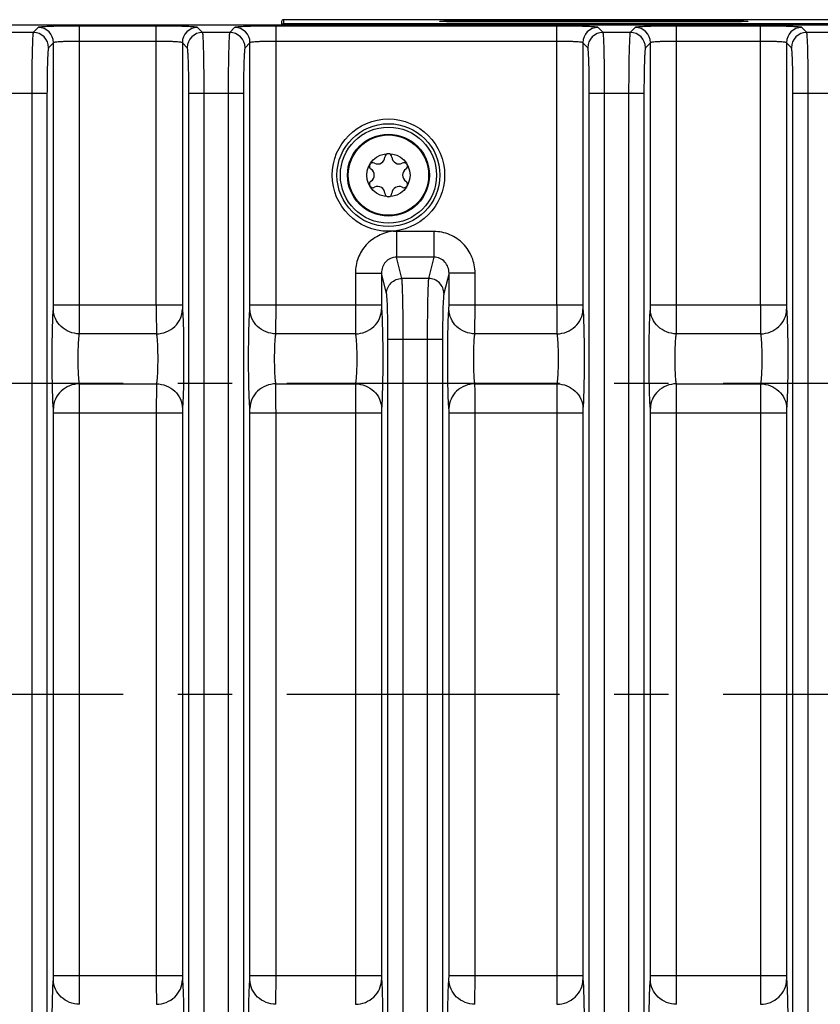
# Model space of a CAD drawing. Header units: inches. Extents: x 0 to 34, y 0 to 22.
# Tile 78 of 145: x 14.6 to 16.7, y 4.1 to 6.6. Entities that reach past the tile are written whole.
import ezdxf

# ---------------------------------------------------------------- set-up
doc = ezdxf.new("R2010")
doc.units = ezdxf.units.IN
doc.header["$LTSCALE"] = 1.87
doc.header["$MEASUREMENT"] = 0
doc.linetypes.add('CENTER', pattern=[0.6, 0.375, -0.075, 0.075, -0.075])
doc.layers.get('0').update_dxf_attribs({"linetype": 'CONTINUOUS'})
for name, color, linetype in [('02___PRT_ALL_AXES', 7, 'CONTINUOUS'), ('COSMETIC', 7, 'CONTINUOUS'), ('DIMENSIONS', 7, 'CONTINUOUS')]:
    doc.layers.add(name, color=color, linetype=linetype)
doc.styles.get("Standard").update_dxf_attribs({"font": 'txt', "width": 0.8})
doc.dimstyles.new('DIMSTYLE_2', dxfattribs={"dimtxt": 0.125, "dimasz": 0.18, "dimexe": 0.125, "dimexo": 0.0625, "dimgap": 0.0625, "dimtad": 0, "dimtih": 1, "dimtoh": 1, "dimzin": 4, "dimdsep": 46, "dimtxsty": 'STANDARD', "dimblk": '_FILLED', "dimblk1": '_FILLED', "dimblk2": '_FILLED', "dimcen": 0.09, "dimadec": 0, "dimazin": 0, "dimtp": 0.01, "dimtm": 0.01, "dimtfac": 1, "dimtofl": 0, "dimtmove": 0, "dimatfit": 3, "dimldrblk": '_FILLED', "dimfxl": 1, "dimtolj": 1, "dimtzin": 4, "dimarcsym": 0})

# ---------------------------------------------------------------- blocks, each defined once
blk = doc.blocks.new('_FILLED')
at = {"color": 0, "linetype": 'BYBLOCK'}
blk.add_solid([(0, 0), (-1, 0.174), (-1, -0.174)], dxfattribs=at)
blk = doc.blocks.new('*D11')
at = {"layer": 'DIMENSIONS', "color": 2, "linetype": 'CONTINUOUS'}
for p, q in [((11.287, 4.6696), (11.287, 0.7838)), ((24.2338, 3.1965), (24.2338, 0.7838)), ((11.287, 0.9088), (17.0354, 0.9088)), ((24.2338, 0.9088), (18.4854, 0.9088))]:
    blk.add_line(p, q, dxfattribs=at)
at = {"layer": 'DIMENSIONS', "color": 2, "linetype": 'CONTINUOUS', "xscale": 0.18, "yscale": 0.18, "zscale": 0.18, "rotation": 180}
blk.add_blockref('_FILLED', (11.287, 0.9088), dxfattribs=at)
at = {"layer": 'DIMENSIONS', "color": 2, "linetype": 'CONTINUOUS', "xscale": 0.18, "yscale": 0.18, "zscale": 0.18}
blk.add_blockref('_FILLED', (24.2338, 0.9088), dxfattribs=at)
at = {"layer": 'DIMENSIONS', "color": 2, "linetype": 'CONTINUOUS', "insert": (17.7604, 0.9713), "char_height": 0.125, "width": 1.325, "attachment_point": 2, "line_spacing_factor": 0.9}
blk.add_mtext('12.95{\\Ftxt.shx;\\W1.000000;\\H0.125000; }[328.9]', dxfattribs=at)

msp = doc.modelspace()

# ---------------------------------------------------------------- linework, layer by layer
at = {"color": 7, "linetype": 'CONTINUOUS'}
for p, q in [((12.4449, 6.6152), (24.1229, 6.6152)), ((14.7874, 5.8943), (14.7874, 6.6117)), ((14.9848, 6.6117), (14.7874, 6.6117)), ((14.9848, 5.8943), (14.9848, 6.6117)), ((15.2925, 5.8943), (15.2925, 6.6117)), ((16.0145, 6.6117), (15.2925, 6.6117)), ((15.3069, 6.6231), (15.3068, 6.6152)), ((15.3119, 6.628), (15.3117, 6.6172)), ((24.123, 6.6172), (15.3117, 6.6172)), ((15.3117, 6.6172), (15.3117, 6.6152)), ((24.1339, 6.628), (15.3119, 6.628)), ((15.8146, 6.6257), (15.8146, 6.6222)), ((15.8146, 6.6257), (16.4051, 6.6257)), ((16.4051, 6.6222), (15.8146, 6.6222)), ((16.0145, 5.8943), (16.0145, 6.6117)), ((16.3222, 5.8943), (16.3222, 6.6117)), ((16.5381, 6.6117), (16.3222, 6.6117)), ((16.4051, 6.6257), (16.4051, 6.6222)), ((16.5381, 5.8943), (16.5381, 6.6117)), ((14.6684, 6.5953), (14.5987, 6.5953)), ((14.6811, 6.6081), (14.6684, 6.5953)), ((15.1038, 6.5953), (15.091, 6.6081)), ((15.1735, 6.5953), (15.1038, 6.5953)), ((15.1862, 6.6081), (15.1735, 6.5953)), ((16.1335, 6.5953), (16.1207, 6.6081)), ((16.2032, 6.5953), (16.1335, 6.5953)), ((16.2159, 6.6081), (16.2032, 6.5953)), ((16.6571, 6.5953), (16.6443, 6.6081)), ((16.7268, 6.5953), (16.6571, 6.5953)), ((14.7205, 6.5687), (14.7077, 6.556)), ((14.7205, 5.8943), (14.7205, 6.5687)), ((14.9848, 6.5723), (14.7874, 6.5723)), ((15.0517, 6.5687), (15.0517, 5.8943)), ((15.0644, 6.556), (15.0517, 6.5687)), ((15.2256, 6.5687), (15.2128, 6.556)), ((15.2256, 5.8943), (15.2256, 6.5687)), ((16.0145, 6.5723), (15.2925, 6.5723)), ((16.0814, 6.5687), (16.0814, 5.8943)), ((16.0941, 6.556), (16.0814, 6.5687)), ((16.2553, 6.5687), (16.2425, 6.556)), ((16.2553, 5.8943), (16.2553, 6.5687)), ((16.5381, 6.5723), (16.3222, 6.5723)), ((16.605, 6.5687), (16.605, 5.8943)), ((16.6177, 6.556), (16.605, 6.5687)), ((14.7037, 6.438), (14.5633, 6.438)), ((14.6644, 6.438), (14.6644, 3.3482)), ((14.7037, 6.438), (14.7037, 3.3482)), ((15.0684, 3.3482), (15.0684, 6.438)), ((15.2089, 6.438), (15.0684, 6.438)), ((15.1078, 3.3482), (15.1078, 6.438)), ((15.1695, 6.438), (15.1695, 3.3482)), ((15.2089, 6.438), (15.2089, 3.3482)), ((16.0981, 3.3482), (16.0981, 6.438)), ((16.2386, 6.438), (16.0981, 6.438)), ((16.1374, 3.3482), (16.1374, 6.438)), ((16.1992, 6.438), (16.1992, 3.3482)), ((16.2386, 6.438), (16.2386, 3.3482)), ((16.6217, 3.3482), (16.6217, 6.438)), ((16.7622, 6.438), (16.6217, 6.438)), ((16.6611, 3.3482), (16.6611, 6.438)), ((15.6025, 6.0831), (15.6025, 6.0169)), ((15.6984, 6.0831), (15.6025, 6.0831)), ((15.6984, 6.0831), (15.6984, 6.0169)), ((15.616, 5.9623), (15.6025, 6.0169)), ((15.6984, 6.0169), (15.6025, 6.0169)), ((15.6984, 6.0169), (15.6849, 5.9623)), ((15.4966, 5.9763), (15.4966, 5.8943)), ((15.4966, 5.9763), (15.5635, 5.9763)), ((15.5635, 5.9763), (15.5635, 5.8943)), ((15.5767, 5.9233), (15.5635, 5.9763)), ((15.6849, 5.9623), (15.616, 5.9623)), ((15.7374, 5.9763), (15.7242, 5.9233)), ((15.7374, 5.8943), (15.7374, 5.9763)), ((15.8043, 5.9763), (15.7374, 5.9763)), ((15.8043, 5.8943), (15.8043, 5.9763)), ((14.7202, 5.8831), (14.7205, 5.8943)), ((14.7205, 5.8943), (15.0517, 5.8943)), ((14.7871, 5.8199), (14.7874, 5.8943)), ((15.2253, 5.8831), (15.2256, 5.8943)), ((15.2256, 5.8943), (15.5635, 5.8943)), ((15.2922, 5.8199), (15.2925, 5.8943)), ((15.7371, 5.8831), (15.7374, 5.8943)), ((15.7374, 5.8943), (16.0814, 5.8943)), ((15.804, 5.8199), (15.8043, 5.8943)), ((16.255, 5.8831), (16.2553, 5.8943)), ((16.2553, 5.8943), (16.605, 5.8943)), ((16.3219, 5.8199), (16.3222, 5.8943)), ((14.9851, 5.8199), (14.7871, 5.8199)), ((15.4969, 5.8199), (15.2922, 5.8199)), ((15.5802, 3.9798), (15.5802, 5.8063)), ((15.5802, 5.8063), (15.7207, 5.8063)), ((15.6196, 3.9798), (15.6196, 5.8063)), ((15.6813, 5.8063), (15.6813, 3.9798)), ((15.7207, 5.8063), (15.7207, 3.9798)), ((16.0148, 5.8199), (15.804, 5.8199)), ((16.5384, 5.8199), (16.3219, 5.8199)), ((14.7871, 5.6912), (14.9851, 5.6912)), ((14.9851, 5.6912), (14.9848, 5.6169)), ((15.2922, 5.6912), (15.4969, 5.6912)), ((15.4969, 5.6912), (15.4966, 5.6169)), ((15.804, 5.6912), (16.0148, 5.6912)), ((16.0148, 5.6912), (16.0145, 5.6169)), ((16.3219, 5.6912), (16.5384, 5.6912)), ((16.5384, 5.6912), (16.5381, 5.6169)), ((15.052, 5.628), (15.0517, 5.6169)), ((15.5638, 5.628), (15.5635, 5.6169)), ((16.0817, 5.628), (16.0814, 5.6169)), ((16.6053, 5.628), (16.605, 5.6169)), ((14.7205, 4.1693), (14.7205, 5.6169)), ((14.7205, 5.6169), (15.0517, 5.6169)), ((14.7874, 4.1693), (14.7874, 5.6169)), ((14.9848, 5.6169), (14.9848, 4.1693)), ((15.0517, 5.6169), (15.0517, 4.1693)), ((15.2256, 4.1693), (15.2256, 5.6169)), ((15.2256, 5.6169), (15.5635, 5.6169)), ((15.2925, 4.1693), (15.2925, 5.6169)), ((15.4966, 5.6169), (15.4966, 4.1693)), ((15.5635, 5.6169), (15.5635, 4.1693)), ((15.7374, 4.1693), (15.7374, 5.6169)), ((15.7374, 5.6169), (16.0814, 5.6169)), ((15.8043, 4.1693), (15.8043, 5.6169)), ((16.0145, 5.6169), (16.0145, 4.1693)), ((16.0814, 5.6169), (16.0814, 4.1693)), ((16.2553, 4.1693), (16.2553, 5.6169)), ((16.2553, 5.6169), (16.605, 5.6169)), ((16.3222, 4.1693), (16.3222, 5.6169)), ((16.5381, 5.6169), (16.5381, 4.1693)), ((16.605, 5.6169), (16.605, 4.1693)), ((14.7202, 4.1581), (14.7205, 4.1693)), ((14.7205, 4.1693), (15.0517, 4.1693)), ((14.7871, 4.0949), (14.7874, 4.1693)), ((15.2253, 4.1581), (15.2256, 4.1693)), ((15.2256, 4.1693), (15.5635, 4.1693)), ((15.2922, 4.0949), (15.2925, 4.1693)), ((15.7371, 4.1581), (15.7374, 4.1693)), ((15.7374, 4.1693), (16.0814, 4.1693)), ((15.804, 4.0949), (15.8043, 4.1693)), ((16.255, 4.1581), (16.2553, 4.1693)), ((16.2553, 4.1693), (16.605, 4.1693)), ((16.3219, 4.0949), (16.3222, 4.1693))]:
    msp.add_line(p, q, dxfattribs=at)
for radius in [0.1445, 0.1236, 0.1053, 0.1033, 0.0555]:
    msp.add_circle((15.5816, 6.2281), radius, dxfattribs=at)
for centre, radius, start, end in [((15.3119, 6.623), 0.005, 89.996, 178.9951), ((15.3117, 6.6122), 0.005, 89.9988, 144.0431), ((14.6683, 6.5559), 0.0394, 0.0842, 89.9158), ((14.6811, 6.5687), 0.0394, 0.0842, 89.9158), ((15.0911, 6.5687), 0.0394, 90.0842, 179.9158), ((15.1038, 6.5559), 0.0394, 90.0842, 179.9158), ((15.1734, 6.5559), 0.0394, 0.0842, 89.9158), ((15.1862, 6.5687), 0.0394, 0.0842, 89.9158), ((16.1208, 6.5687), 0.0394, 90.0842, 179.9158), ((16.1335, 6.5559), 0.0394, 90.0842, 179.9158), ((16.2031, 6.5559), 0.0394, 0.0842, 89.9158), ((16.2159, 6.5687), 0.0394, 0.0842, 89.9158), ((16.6444, 6.5687), 0.0394, 90.0842, 179.9158), ((16.6571, 6.5559), 0.0394, 90.0842, 179.9158), ((15.5816, 6.2743), 0.00906, 1.6303, 178.3697), ((15.5415, 6.2512), 0.00906, 61.6303, 238.3697), ((15.5544, 6.2751), 0.0181, 241.6303, 358.3697), ((15.6087, 6.2751), 0.0181, 181.6303, 298.3697), ((15.6216, 6.2512), 0.00906, 301.6303, 118.3697), ((15.5272, 6.2281), 0.0181, 301.6303, 58.3697), ((15.6359, 6.2281), 0.0181, 121.6303, 238.3697), ((15.5415, 6.2049), 0.00906, 121.6303, 298.3697), ((15.6216, 6.2049), 0.00906, 241.6303, 58.3697), ((15.5544, 6.181), 0.0181, 1.6303, 118.3697), ((15.5816, 6.1818), 0.00906, 181.6303, 358.3697), ((15.6087, 6.181), 0.0181, 61.6303, 178.3697)]:
    msp.add_arc(centre, radius, start, end, dxfattribs=at)
for points, knots in [([(14.7874, 6.6117), (14.7741, 6.6117), (14.7548, 6.6116), (14.7302, 6.6111), (14.7144, 6.6107), (14.7013, 6.6102), (14.6915, 6.6096), (14.6853, 6.6091), (14.6823, 6.6085), (14.6813, 6.6083), (14.6811, 6.6081)], [0, 0, 0, 0, 0.374347, 0.54421, 0.694075, 0.818534, 0.912958, 0.974027, 0.991399, 1, 1, 1, 1]), ([(15.091, 6.6081), (15.0908, 6.6083), (15.0899, 6.6085), (15.0869, 6.6091), (15.0807, 6.6096), (15.0708, 6.6102), (15.0578, 6.6107), (15.042, 6.6111), (15.0174, 6.6116), (14.9981, 6.6117), (14.9848, 6.6117)], [0, 0, 0, 0, 0.0086, 0.025971, 0.087041, 0.181466, 0.305925, 0.455789, 0.62565, 1, 1, 1, 1]), ([(15.2925, 6.6117), (15.2792, 6.6117), (15.2599, 6.6116), (15.2353, 6.6111), (15.2195, 6.6107), (15.2064, 6.6102), (15.1966, 6.6096), (15.1904, 6.6091), (15.1874, 6.6085), (15.1865, 6.6083), (15.1862, 6.6081)], [0, 0, 0, 0, 0.374347, 0.54421, 0.694075, 0.818534, 0.912958, 0.974027, 0.991399, 1, 1, 1, 1]), ([(15.714, 6.6239), (15.7139, 6.624), (15.7145, 6.6241), (15.7149, 6.6241), (15.7157, 6.6242), (15.7167, 6.6243), (15.7186, 6.6244), (15.7214, 6.6246), (15.7256, 6.6247), (15.7306, 6.6249), (15.7365, 6.625), (15.7457, 6.6252), (15.7589, 6.6254), (15.7763, 6.6255), (15.7951, 6.6256), (15.808, 6.6257), (15.8146, 6.6257)], [0, 0, 0, 0, 0.003636, 0.008994, 0.016773, 0.026965, 0.03955, 0.071776, 0.113136, 0.163228, 0.221576, 0.287618, 0.439913, 0.614301, 0.804287, 1, 1, 1, 1]), ([(15.8146, 6.6222), (15.8081, 6.6222), (15.7955, 6.6222), (15.777, 6.6223), (15.7624, 6.6224), (15.7516, 6.6225), (15.7443, 6.6227), (15.7377, 6.6228), (15.7318, 6.6229), (15.7267, 6.6231), (15.7224, 6.6232), (15.7194, 6.6233), (15.7174, 6.6235), (15.7163, 6.6235), (15.7154, 6.6236), (15.7147, 6.6237), (15.7143, 6.6238), (15.714, 6.6238), (15.714, 6.6239)], [0, 0, 0, 0, 0.191597, 0.377824, 0.549417, 0.627753, 0.700256, 0.766188, 0.824878, 0.875779, 0.918432, 0.95244, 0.966098, 0.977483, 0.98657, 0.993345, 0.997804, 1, 1, 1, 1]), ([(16.1207, 6.6081), (16.1205, 6.6083), (16.1195, 6.6085), (16.1166, 6.6091), (16.1104, 6.6096), (16.1005, 6.6102), (16.0874, 6.6107), (16.0717, 6.6111), (16.0471, 6.6116), (16.0278, 6.6117), (16.0145, 6.6117)], [0, 0, 0, 0, 0.0086, 0.025971, 0.087041, 0.181466, 0.305925, 0.455789, 0.62565, 1, 1, 1, 1]), ([(16.3222, 6.6117), (16.3089, 6.6117), (16.2896, 6.6116), (16.265, 6.6111), (16.2492, 6.6107), (16.2361, 6.6102), (16.2263, 6.6096), (16.2201, 6.6091), (16.2171, 6.6085), (16.2161, 6.6083), (16.2159, 6.6081)], [0, 0, 0, 0, 0.374347, 0.54421, 0.694075, 0.818534, 0.912958, 0.974027, 0.991399, 1, 1, 1, 1]), ([(16.4051, 6.6257), (16.4117, 6.6257), (16.4246, 6.6256), (16.4434, 6.6255), (16.4608, 6.6254), (16.4739, 6.6252), (16.4832, 6.625), (16.4891, 6.6249), (16.4941, 6.6247), (16.4982, 6.6246), (16.5011, 6.6244), (16.503, 6.6243), (16.504, 6.6242), (16.5048, 6.6241), (16.5052, 6.6241), (16.5058, 6.624), (16.5057, 6.6239)], [0, 0, 0, 0, 0.195826, 0.385808, 0.560148, 0.712431, 0.778462, 0.836799, 0.886882, 0.928236, 0.960456, 0.97304, 0.98323, 0.991008, 0.996364, 1, 1, 1, 1]), ([(16.5057, 6.6239), (16.5056, 6.6238), (16.5054, 6.6238), (16.505, 6.6237), (16.5043, 6.6236), (16.5034, 6.6235), (16.5022, 6.6235), (16.5003, 6.6233), (16.4972, 6.6232), (16.493, 6.6231), (16.4879, 6.6229), (16.482, 6.6228), (16.4754, 6.6227), (16.4681, 6.6225), (16.4573, 6.6224), (16.4426, 6.6223), (16.4242, 6.6222), (16.4115, 6.6222), (16.4051, 6.6222)], [0, 0, 0, 0, 0.002196, 0.006656, 0.013431, 0.02252, 0.033907, 0.047568, 0.081581, 0.12424, 0.17515, 0.233851, 0.299794, 0.372301, 0.450644, 0.622288, 0.808515, 1, 1, 1, 1]), ([(16.6443, 6.6081), (16.6441, 6.6083), (16.6432, 6.6085), (16.6402, 6.6091), (16.634, 6.6096), (16.6241, 6.6102), (16.6111, 6.6107), (16.5953, 6.6111), (16.5707, 6.6116), (16.5514, 6.6117), (16.5381, 6.6117)], [0, 0, 0, 0, 0.0086, 0.025971, 0.087041, 0.181466, 0.305925, 0.455789, 0.62565, 1, 1, 1, 1]), ([(14.6684, 6.5953), (14.6681, 6.595), (14.6679, 6.5936), (14.6675, 6.591), (14.6672, 6.5868), (14.6666, 6.5787), (14.6661, 6.5654), (14.6655, 6.546), (14.665, 6.5227), (14.6645, 6.4862), (14.6644, 6.4576), (14.6644, 6.438)], [0, 0, 0, 0, 0.00833, 0.025579, 0.051709, 0.086556, 0.180987, 0.305506, 0.455459, 0.625426, 1, 1, 1, 1]), ([(15.1078, 6.438), (15.1078, 6.4576), (15.1076, 6.4862), (15.1071, 6.5227), (15.1067, 6.546), (15.1061, 6.5654), (15.1055, 6.5787), (15.105, 6.5868), (15.1047, 6.591), (15.1042, 6.5936), (15.104, 6.595), (15.1038, 6.5953)], [0, 0, 0, 0, 0.374574, 0.544541, 0.694494, 0.819013, 0.913444, 0.948291, 0.974421, 0.99167, 1, 1, 1, 1]), ([(15.1735, 6.5953), (15.1732, 6.595), (15.173, 6.5936), (15.1726, 6.591), (15.1723, 6.5868), (15.1717, 6.5787), (15.1712, 6.5654), (15.1706, 6.546), (15.1701, 6.5227), (15.1697, 6.4862), (15.1695, 6.4576), (15.1695, 6.438)], [0, 0, 0, 0, 0.00833, 0.025579, 0.051709, 0.086556, 0.180987, 0.305506, 0.455459, 0.625426, 1, 1, 1, 1]), ([(16.1374, 6.438), (16.1374, 6.4576), (16.1373, 6.4862), (16.1368, 6.5227), (16.1364, 6.546), (16.1358, 6.5654), (16.1352, 6.5787), (16.1347, 6.5868), (16.1344, 6.591), (16.1339, 6.5936), (16.1337, 6.595), (16.1335, 6.5953)], [0, 0, 0, 0, 0.374574, 0.544541, 0.694494, 0.819013, 0.913444, 0.948291, 0.974421, 0.99167, 1, 1, 1, 1]), ([(16.2032, 6.5953), (16.2029, 6.595), (16.2027, 6.5936), (16.2023, 6.591), (16.202, 6.5868), (16.2014, 6.5787), (16.2009, 6.5654), (16.2003, 6.546), (16.1998, 6.5227), (16.1993, 6.4862), (16.1992, 6.4576), (16.1992, 6.438)], [0, 0, 0, 0, 0.00833, 0.025579, 0.051709, 0.086556, 0.180987, 0.305506, 0.455459, 0.625426, 1, 1, 1, 1]), ([(16.6611, 6.438), (16.6611, 6.4576), (16.6609, 6.4862), (16.6605, 6.5227), (16.66, 6.546), (16.6594, 6.5654), (16.6588, 6.5787), (16.6583, 6.5868), (16.658, 6.591), (16.6576, 6.5936), (16.6574, 6.595), (16.6571, 6.5953)], [0, 0, 0, 0, 0.374574, 0.544541, 0.694494, 0.819013, 0.913444, 0.948291, 0.974421, 0.99167, 1, 1, 1, 1]), ([(14.7874, 6.5723), (14.779, 6.5723), (14.7668, 6.5722), (14.7513, 6.5718), (14.7414, 6.5714), (14.7332, 6.5708), (14.7268, 6.5703), (14.7231, 6.5696), (14.7208, 6.5693), (14.7205, 6.5687)], [0, 0, 0, 0, 0.373652, 0.543197, 0.692801, 0.817102, 0.911543, 0.972946, 1, 1, 1, 1]), ([(15.0517, 6.5687), (15.0514, 6.5693), (15.0491, 6.5696), (15.0453, 6.5703), (15.0389, 6.5708), (15.0308, 6.5714), (15.0208, 6.5718), (15.0053, 6.5722), (14.9932, 6.5723), (14.9848, 6.5723)], [0, 0, 0, 0, 0.027055, 0.088463, 0.182905, 0.307206, 0.456809, 0.62635, 1, 1, 1, 1]), ([(15.2925, 6.5723), (15.2841, 6.5723), (15.2719, 6.5722), (15.2565, 6.5718), (15.2465, 6.5714), (15.2384, 6.5708), (15.232, 6.5703), (15.2282, 6.5696), (15.2259, 6.5693), (15.2256, 6.5687)], [0, 0, 0, 0, 0.373652, 0.543197, 0.692801, 0.817102, 0.911543, 0.972946, 1, 1, 1, 1]), ([(16.0814, 6.5687), (16.0811, 6.5693), (16.0788, 6.5696), (16.075, 6.5703), (16.0686, 6.5708), (16.0604, 6.5714), (16.0505, 6.5718), (16.035, 6.5722), (16.0229, 6.5723), (16.0145, 6.5723)], [0, 0, 0, 0, 0.027055, 0.088463, 0.182905, 0.307206, 0.456809, 0.62635, 1, 1, 1, 1]), ([(16.3222, 6.5723), (16.3138, 6.5723), (16.3016, 6.5722), (16.2861, 6.5718), (16.2762, 6.5714), (16.268, 6.5708), (16.2616, 6.5703), (16.2579, 6.5696), (16.2556, 6.5693), (16.2553, 6.5687)], [0, 0, 0, 0, 0.373652, 0.543197, 0.692801, 0.817102, 0.911543, 0.972946, 1, 1, 1, 1]), ([(16.605, 6.5687), (16.6047, 6.5693), (16.6024, 6.5696), (16.5986, 6.5703), (16.5922, 6.5708), (16.5841, 6.5714), (16.5741, 6.5718), (16.5586, 6.5722), (16.5465, 6.5723), (16.5381, 6.5723)], [0, 0, 0, 0, 0.027055, 0.088463, 0.182905, 0.307206, 0.456809, 0.62635, 1, 1, 1, 1]), ([(14.7077, 6.556), (14.7075, 6.5558), (14.7073, 6.5547), (14.7069, 6.5527), (14.7065, 6.5496), (14.706, 6.5435), (14.7054, 6.5335), (14.7048, 6.519), (14.7044, 6.5015), (14.7039, 6.4742), (14.7037, 6.4527), (14.7037, 6.438)], [0, 0, 0, 0, 0.008602, 0.025973, 0.052171, 0.087053, 0.181488, 0.305952, 0.455816, 0.625674, 1, 1, 1, 1]), ([(15.0684, 6.438), (15.0684, 6.4527), (15.0683, 6.4742), (15.0678, 6.5015), (15.0673, 6.519), (15.0668, 6.5335), (15.0662, 6.5435), (15.0656, 6.5496), (15.0653, 6.5527), (15.0649, 6.5547), (15.0647, 6.5558), (15.0644, 6.556)], [0, 0, 0, 0, 0.374326, 0.544184, 0.694048, 0.818512, 0.912947, 0.947829, 0.974027, 0.991398, 1, 1, 1, 1]), ([(15.2128, 6.556), (15.2126, 6.5558), (15.2124, 6.5547), (15.212, 6.5527), (15.2116, 6.5496), (15.2111, 6.5435), (15.2105, 6.5335), (15.21, 6.519), (15.2095, 6.5015), (15.209, 6.4742), (15.2089, 6.4527), (15.2089, 6.438)], [0, 0, 0, 0, 0.008602, 0.025973, 0.052171, 0.087053, 0.181488, 0.305952, 0.455816, 0.625674, 1, 1, 1, 1]), ([(16.0981, 6.438), (16.0981, 6.4527), (16.098, 6.4742), (16.0975, 6.5015), (16.097, 6.519), (16.0964, 6.5335), (16.0959, 6.5435), (16.0953, 6.5496), (16.095, 6.5527), (16.0946, 6.5547), (16.0944, 6.5558), (16.0941, 6.556)], [0, 0, 0, 0, 0.374326, 0.544184, 0.694048, 0.818512, 0.912947, 0.947829, 0.974027, 0.991398, 1, 1, 1, 1]), ([(16.2425, 6.556), (16.2423, 6.5558), (16.2421, 6.5547), (16.2417, 6.5527), (16.2413, 6.5496), (16.2408, 6.5435), (16.2402, 6.5335), (16.2396, 6.519), (16.2392, 6.5015), (16.2387, 6.4742), (16.2386, 6.4527), (16.2386, 6.438)], [0, 0, 0, 0, 0.008602, 0.025973, 0.052171, 0.087053, 0.181488, 0.305952, 0.455816, 0.625674, 1, 1, 1, 1]), ([(16.6217, 6.438), (16.6217, 6.4527), (16.6216, 6.4742), (16.6211, 6.5015), (16.6206, 6.519), (16.6201, 6.5335), (16.6195, 6.5435), (16.619, 6.5496), (16.6186, 6.5527), (16.6182, 6.5547), (16.618, 6.5558), (16.6177, 6.556)], [0, 0, 0, 0, 0.374326, 0.544184, 0.694048, 0.818512, 0.912947, 0.947829, 0.974027, 0.991398, 1, 1, 1, 1]), ([(15.5935, 6.0838), (15.587, 6.0833), (15.574, 6.0803), (15.5557, 6.0725), (15.5386, 6.0624), (15.5191, 6.0446), (15.5015, 6.0159), (15.4966, 5.9894), (15.4966, 5.9763)], [0, 0, 0, 0, 0.12495, 0.250807, 0.375849, 0.50091, 0.750515, 1, 1, 1, 1]), ([(15.6025, 6.0831), (15.601, 6.0831), (15.5979, 6.0828), (15.595, 6.0834), (15.5935, 6.0838)], [0, 0, 0, 0, 0.499959, 1, 1, 1, 1]), ([(15.8043, 5.9763), (15.8043, 5.9901), (15.7989, 6.0181), (15.7755, 6.0536), (15.7402, 6.0775), (15.7123, 6.0831), (15.6984, 6.0831)], [0, 0, 0, 0, 0.250076, 0.500052, 0.75, 1, 1, 1, 1]), ([(15.6025, 6.0169), (15.5972, 6.0169), (15.5866, 6.0147), (15.5695, 6.0026), (15.5634, 5.9864), (15.5635, 5.9763)], [0, 0, 0, 0, 0.254541, 0.508175, 1, 1, 1, 1]), ([(15.7374, 5.9763), (15.7375, 5.9864), (15.7315, 6.0026), (15.7143, 6.0147), (15.7037, 6.0169), (15.6984, 6.0169)], [0, 0, 0, 0, 0.491826, 0.745459, 1, 1, 1, 1]), ([(15.5767, 5.9233), (15.5767, 5.9332), (15.5853, 5.9539), (15.606, 5.9622), (15.616, 5.9623)], [0, 0, 0, 0, 0.498388, 1, 1, 1, 1]), ([(15.6196, 5.8063), (15.6196, 5.8247), (15.6194, 5.8592), (15.6187, 5.9053), (15.6179, 5.9368), (15.6169, 5.9543), (15.6164, 5.9602), (15.616, 5.9623)], [0, 0, 0, 0, 0.353541, 0.662219, 0.88714, 0.958813, 1, 1, 1, 1]), ([(15.6849, 5.9623), (15.6845, 5.9602), (15.684, 5.9543), (15.683, 5.9368), (15.6822, 5.9053), (15.6815, 5.8592), (15.6813, 5.8247), (15.6813, 5.8063)], [0, 0, 0, 0, 0.041187, 0.11286, 0.337781, 0.646459, 1, 1, 1, 1]), ([(15.7242, 5.9233), (15.7242, 5.9332), (15.7156, 5.9539), (15.6949, 5.9622), (15.6849, 5.9623)], [0, 0, 0, 0, 0.498388, 1, 1, 1, 1]), ([(15.5802, 5.8063), (15.5802, 5.8201), (15.5801, 5.846), (15.5794, 5.8806), (15.5786, 5.9042), (15.5775, 5.9173), (15.5771, 5.9217), (15.5767, 5.9233)], [0, 0, 0, 0, 0.353418, 0.661995, 0.886901, 0.958644, 1, 1, 1, 1]), ([(15.7242, 5.9233), (15.7238, 5.9217), (15.7234, 5.9173), (15.7223, 5.9042), (15.7215, 5.8806), (15.7208, 5.846), (15.7207, 5.8201), (15.7207, 5.8063)], [0, 0, 0, 0, 0.041356, 0.113099, 0.338005, 0.646582, 1, 1, 1, 1]), ([(14.7202, 5.628), (14.7195, 5.6345), (14.7187, 5.651), (14.7173, 5.6935), (14.7168, 5.7556), (14.7173, 5.8176), (14.7187, 5.8602), (14.7195, 5.8766), (14.7202, 5.8831)], [0, 0, 0, 0, 0.076842, 0.193551, 0.5, 0.806448, 0.923156, 1, 1, 1, 1]), ([(14.7871, 5.8199), (14.7784, 5.82), (14.7611, 5.8234), (14.7391, 5.8374), (14.724, 5.8582), (14.7203, 5.8749), (14.7202, 5.8831)], [0, 0, 0, 0, 0.256111, 0.509215, 0.756946, 1, 1, 1, 1]), ([(14.9848, 5.8943), (14.9848, 5.8863), (14.9848, 5.8615), (14.9848, 5.8367), (14.9851, 5.8199)], [0, 0, 0, 0, 0.321754, 1, 1, 1, 1]), ([(14.9851, 5.8199), (14.9937, 5.82), (15.011, 5.8234), (15.0331, 5.8374), (15.0481, 5.8582), (15.0519, 5.8749), (15.052, 5.8831)], [0, 0, 0, 0, 0.256111, 0.509215, 0.756946, 1, 1, 1, 1]), ([(15.0517, 5.8943), (15.0517, 5.8931), (15.0517, 5.8894), (15.0517, 5.8856), (15.052, 5.8831)], [0, 0, 0, 0, 0.321679, 1, 1, 1, 1]), ([(15.052, 5.8831), (15.0526, 5.8766), (15.0535, 5.8602), (15.0548, 5.8176), (15.0553, 5.7556), (15.0548, 5.6935), (15.0535, 5.651), (15.0526, 5.6345), (15.052, 5.628)], [0, 0, 0, 0, 0.076843, 0.193553, 0.5, 0.806449, 0.923157, 1, 1, 1, 1]), ([(15.2253, 5.628), (15.2247, 5.6345), (15.2238, 5.651), (15.2224, 5.6935), (15.2219, 5.7556), (15.2224, 5.8176), (15.2238, 5.8602), (15.2247, 5.8766), (15.2253, 5.8831)], [0, 0, 0, 0, 0.076842, 0.193551, 0.5, 0.806448, 0.923156, 1, 1, 1, 1]), ([(15.2922, 5.8199), (15.2836, 5.82), (15.2663, 5.8234), (15.2442, 5.8374), (15.2291, 5.8582), (15.2254, 5.8749), (15.2253, 5.8831)], [0, 0, 0, 0, 0.256111, 0.509215, 0.756946, 1, 1, 1, 1]), ([(15.4966, 5.8943), (15.4966, 5.8863), (15.4967, 5.8615), (15.4966, 5.8367), (15.4969, 5.8199)], [0, 0, 0, 0, 0.321754, 1, 1, 1, 1]), ([(15.4969, 5.8199), (15.5055, 5.82), (15.5228, 5.8234), (15.5449, 5.8374), (15.56, 5.8582), (15.5637, 5.8749), (15.5638, 5.8831)], [0, 0, 0, 0, 0.256111, 0.509215, 0.756946, 1, 1, 1, 1]), ([(15.5635, 5.8943), (15.5635, 5.8931), (15.5635, 5.8894), (15.5635, 5.8856), (15.5638, 5.8831)], [0, 0, 0, 0, 0.321679, 1, 1, 1, 1]), ([(15.5638, 5.8831), (15.5644, 5.8766), (15.5653, 5.8602), (15.5667, 5.8176), (15.5671, 5.7556), (15.5667, 5.6935), (15.5653, 5.651), (15.5644, 5.6345), (15.5638, 5.628)], [0, 0, 0, 0, 0.076843, 0.193553, 0.5, 0.806449, 0.923157, 1, 1, 1, 1]), ([(15.7371, 5.628), (15.7365, 5.6345), (15.7356, 5.651), (15.7342, 5.6935), (15.7338, 5.7556), (15.7342, 5.8176), (15.7356, 5.8602), (15.7365, 5.8766), (15.7371, 5.8831)], [0, 0, 0, 0, 0.076842, 0.193551, 0.5, 0.806448, 0.923156, 1, 1, 1, 1]), ([(15.804, 5.8199), (15.7954, 5.82), (15.7781, 5.8234), (15.756, 5.8374), (15.741, 5.8582), (15.7372, 5.8749), (15.7371, 5.8831)], [0, 0, 0, 0, 0.256111, 0.509215, 0.756946, 1, 1, 1, 1]), ([(16.0145, 5.8943), (16.0145, 5.8863), (16.0145, 5.8615), (16.0145, 5.8367), (16.0148, 5.8199)], [0, 0, 0, 0, 0.321754, 1, 1, 1, 1]), ([(16.0148, 5.8199), (16.0234, 5.82), (16.0407, 5.8234), (16.0628, 5.8374), (16.0778, 5.8582), (16.0816, 5.8749), (16.0817, 5.8831)], [0, 0, 0, 0, 0.256111, 0.509215, 0.756946, 1, 1, 1, 1]), ([(16.0814, 5.8943), (16.0814, 5.8931), (16.0814, 5.8894), (16.0814, 5.8856), (16.0817, 5.8831)], [0, 0, 0, 0, 0.321679, 1, 1, 1, 1]), ([(16.0817, 5.8831), (16.0823, 5.8766), (16.0832, 5.8602), (16.0845, 5.8176), (16.085, 5.7556), (16.0845, 5.6935), (16.0832, 5.651), (16.0823, 5.6345), (16.0817, 5.628)], [0, 0, 0, 0, 0.076843, 0.193553, 0.5, 0.806449, 0.923157, 1, 1, 1, 1]), ([(16.255, 5.628), (16.2543, 5.6345), (16.2535, 5.651), (16.2521, 5.6935), (16.2516, 5.7556), (16.2521, 5.8176), (16.2535, 5.8602), (16.2543, 5.8766), (16.255, 5.8831)], [0, 0, 0, 0, 0.076842, 0.193551, 0.5, 0.806448, 0.923156, 1, 1, 1, 1]), ([(16.3219, 5.8199), (16.3133, 5.82), (16.2959, 5.8234), (16.2739, 5.8374), (16.2588, 5.8582), (16.2551, 5.8749), (16.255, 5.8831)], [0, 0, 0, 0, 0.256111, 0.509215, 0.756946, 1, 1, 1, 1]), ([(16.5381, 5.8943), (16.5381, 5.8863), (16.5382, 5.8615), (16.5381, 5.8367), (16.5384, 5.8199)], [0, 0, 0, 0, 0.321754, 1, 1, 1, 1]), ([(16.5384, 5.8199), (16.547, 5.82), (16.5643, 5.8234), (16.5864, 5.8374), (16.6015, 5.8582), (16.6052, 5.8749), (16.6053, 5.8831)], [0, 0, 0, 0, 0.256111, 0.509215, 0.756946, 1, 1, 1, 1]), ([(16.605, 5.8943), (16.605, 5.8931), (16.605, 5.8894), (16.605, 5.8856), (16.6053, 5.8831)], [0, 0, 0, 0, 0.321679, 1, 1, 1, 1]), ([(16.6053, 5.8831), (16.6059, 5.8766), (16.6068, 5.8602), (16.6082, 5.8176), (16.6086, 5.7556), (16.6082, 5.6935), (16.6068, 5.651), (16.6059, 5.6345), (16.6053, 5.628)], [0, 0, 0, 0, 0.076843, 0.193553, 0.5, 0.806449, 0.923157, 1, 1, 1, 1]), ([(14.7871, 5.6912), (14.7864, 5.6944), (14.7856, 5.7027), (14.7842, 5.7242), (14.7837, 5.7556), (14.7842, 5.7869), (14.7856, 5.8084), (14.7864, 5.8167), (14.7871, 5.8199)], [0, 0, 0, 0, 0.077139, 0.193817, 0.499992, 0.806172, 0.922853, 1, 1, 1, 1]), ([(14.9851, 5.8199), (14.9857, 5.8167), (14.9866, 5.8084), (14.988, 5.7869), (14.9885, 5.7556), (14.988, 5.7242), (14.9866, 5.7027), (14.9857, 5.6944), (14.9851, 5.6912)], [0, 0, 0, 0, 0.077148, 0.193831, 0.500012, 0.806186, 0.922862, 1, 1, 1, 1]), ([(15.2922, 5.6912), (15.2916, 5.6944), (15.2907, 5.7027), (15.2893, 5.7242), (15.2888, 5.7556), (15.2893, 5.7869), (15.2907, 5.8084), (15.2916, 5.8167), (15.2922, 5.8199)], [0, 0, 0, 0, 0.077139, 0.193817, 0.499992, 0.806172, 0.922853, 1, 1, 1, 1]), ([(15.4969, 5.8199), (15.4975, 5.8167), (15.4984, 5.8084), (15.4998, 5.7869), (15.5003, 5.7556), (15.4998, 5.7242), (15.4984, 5.7027), (15.4975, 5.6944), (15.4969, 5.6912)], [0, 0, 0, 0, 0.077148, 0.193831, 0.500012, 0.806186, 0.922862, 1, 1, 1, 1]), ([(15.804, 5.6912), (15.8034, 5.6944), (15.8025, 5.7027), (15.8011, 5.7242), (15.8006, 5.7556), (15.8011, 5.7869), (15.8025, 5.8084), (15.8034, 5.8167), (15.804, 5.8199)], [0, 0, 0, 0, 0.077139, 0.193817, 0.499992, 0.806172, 0.922853, 1, 1, 1, 1]), ([(16.0148, 5.8199), (16.0154, 5.8167), (16.0163, 5.8084), (16.0176, 5.7869), (16.0181, 5.7556), (16.0176, 5.7242), (16.0163, 5.7027), (16.0154, 5.6944), (16.0148, 5.6912)], [0, 0, 0, 0, 0.077148, 0.193831, 0.500012, 0.806186, 0.922862, 1, 1, 1, 1]), ([(16.3219, 5.6912), (16.3212, 5.6944), (16.3204, 5.7027), (16.319, 5.7242), (16.3185, 5.7556), (16.319, 5.7869), (16.3204, 5.8084), (16.3212, 5.8167), (16.3219, 5.8199)], [0, 0, 0, 0, 0.077139, 0.193817, 0.499992, 0.806172, 0.922853, 1, 1, 1, 1]), ([(16.5384, 5.8199), (16.539, 5.8167), (16.5399, 5.8084), (16.5413, 5.7869), (16.5418, 5.7556), (16.5413, 5.7242), (16.5399, 5.7027), (16.539, 5.6944), (16.5384, 5.6912)], [0, 0, 0, 0, 0.077148, 0.193831, 0.500012, 0.806186, 0.922862, 1, 1, 1, 1]), ([(14.7871, 5.6912), (14.7784, 5.6911), (14.7611, 5.6877), (14.7391, 5.6737), (14.724, 5.6529), (14.7203, 5.6362), (14.7202, 5.628)], [0, 0, 0, 0, 0.256111, 0.509215, 0.756946, 1, 1, 1, 1]), ([(14.7874, 5.6169), (14.7874, 5.6248), (14.7873, 5.6496), (14.7873, 5.6744), (14.7871, 5.6912)], [0, 0, 0, 0, 0.321747, 1, 1, 1, 1]), ([(14.9851, 5.6912), (14.9937, 5.6911), (15.011, 5.6877), (15.0331, 5.6737), (15.0481, 5.6529), (15.0519, 5.6362), (15.052, 5.628)], [0, 0, 0, 0, 0.256111, 0.509215, 0.756946, 1, 1, 1, 1]), ([(15.2922, 5.6912), (15.2836, 5.6911), (15.2663, 5.6877), (15.2442, 5.6737), (15.2291, 5.6529), (15.2254, 5.6362), (15.2253, 5.628)], [0, 0, 0, 0, 0.256111, 0.509215, 0.756946, 1, 1, 1, 1]), ([(15.2925, 5.6169), (15.2925, 5.6248), (15.2924, 5.6496), (15.2925, 5.6744), (15.2922, 5.6912)], [0, 0, 0, 0, 0.321747, 1, 1, 1, 1]), ([(15.4969, 5.6912), (15.5055, 5.6911), (15.5228, 5.6877), (15.5449, 5.6737), (15.56, 5.6529), (15.5637, 5.6362), (15.5638, 5.628)], [0, 0, 0, 0, 0.256111, 0.509215, 0.756946, 1, 1, 1, 1]), ([(15.804, 5.6912), (15.7954, 5.6911), (15.7781, 5.6877), (15.756, 5.6737), (15.741, 5.6529), (15.7372, 5.6362), (15.7371, 5.628)], [0, 0, 0, 0, 0.256111, 0.509215, 0.756946, 1, 1, 1, 1]), ([(15.8043, 5.6169), (15.8043, 5.6248), (15.8042, 5.6496), (15.8043, 5.6744), (15.804, 5.6912)], [0, 0, 0, 0, 0.321747, 1, 1, 1, 1]), ([(16.0148, 5.6912), (16.0234, 5.6911), (16.0407, 5.6877), (16.0628, 5.6737), (16.0778, 5.6529), (16.0816, 5.6362), (16.0817, 5.628)], [0, 0, 0, 0, 0.256111, 0.509215, 0.756946, 1, 1, 1, 1]), ([(16.3219, 5.6912), (16.3133, 5.6911), (16.2959, 5.6877), (16.2739, 5.6737), (16.2588, 5.6529), (16.2551, 5.6362), (16.255, 5.628)], [0, 0, 0, 0, 0.256111, 0.509215, 0.756946, 1, 1, 1, 1]), ([(16.3222, 5.6169), (16.3222, 5.6248), (16.3221, 5.6496), (16.3221, 5.6744), (16.3219, 5.6912)], [0, 0, 0, 0, 0.321747, 1, 1, 1, 1]), ([(16.5384, 5.6912), (16.547, 5.6911), (16.5643, 5.6877), (16.5864, 5.6737), (16.6015, 5.6529), (16.6052, 5.6362), (16.6053, 5.628)], [0, 0, 0, 0, 0.256111, 0.509215, 0.756946, 1, 1, 1, 1]), ([(14.7205, 5.6169), (14.7205, 5.6181), (14.7204, 5.6218), (14.7204, 5.6255), (14.7202, 5.628)], [0, 0, 0, 0, 0.321679, 1, 1, 1, 1]), ([(15.2256, 5.6169), (15.2256, 5.6181), (15.2256, 5.6218), (15.2256, 5.6255), (15.2253, 5.628)], [0, 0, 0, 0, 0.321679, 1, 1, 1, 1]), ([(15.7374, 5.6169), (15.7374, 5.6181), (15.7374, 5.6218), (15.7374, 5.6255), (15.7371, 5.628)], [0, 0, 0, 0, 0.321679, 1, 1, 1, 1]), ([(16.2553, 5.6169), (16.2553, 5.6181), (16.2552, 5.6218), (16.2553, 5.6255), (16.255, 5.628)], [0, 0, 0, 0, 0.321679, 1, 1, 1, 1]), ([(14.7202, 3.903), (14.7195, 3.9095), (14.7187, 3.926), (14.7173, 3.9685), (14.7168, 4.0306), (14.7173, 4.0926), (14.7187, 4.1352), (14.7195, 4.1516), (14.7202, 4.1581)], [0, 0, 0, 0, 0.076842, 0.193551, 0.5, 0.806448, 0.923156, 1, 1, 1, 1]), ([(14.7871, 4.0949), (14.7784, 4.095), (14.7611, 4.0984), (14.7391, 4.1124), (14.724, 4.1332), (14.7203, 4.1499), (14.7202, 4.1581)], [0, 0, 0, 0, 0.256111, 0.509215, 0.756946, 1, 1, 1, 1]), ([(14.9848, 4.1693), (14.9848, 4.1613), (14.9848, 4.1365), (14.9848, 4.1117), (14.9851, 4.0949)], [0, 0, 0, 0, 0.321754, 1, 1, 1, 1]), ([(14.9851, 4.0949), (14.9937, 4.095), (15.011, 4.0984), (15.0331, 4.1124), (15.0481, 4.1332), (15.0519, 4.1499), (15.052, 4.1581)], [0, 0, 0, 0, 0.256111, 0.509215, 0.756946, 1, 1, 1, 1]), ([(15.0517, 4.1693), (15.0517, 4.1681), (15.0517, 4.1644), (15.0517, 4.1606), (15.052, 4.1581)], [0, 0, 0, 0, 0.321679, 1, 1, 1, 1]), ([(15.052, 4.1581), (15.0526, 4.1516), (15.0535, 4.1352), (15.0548, 4.0926), (15.0553, 4.0306), (15.0548, 3.9685), (15.0535, 3.926), (15.0526, 3.9095), (15.052, 3.903)], [0, 0, 0, 0, 0.076843, 0.193553, 0.5, 0.806449, 0.923157, 1, 1, 1, 1]), ([(15.2253, 3.903), (15.2247, 3.9095), (15.2238, 3.926), (15.2224, 3.9685), (15.2219, 4.0306), (15.2224, 4.0926), (15.2238, 4.1352), (15.2247, 4.1516), (15.2253, 4.1581)], [0, 0, 0, 0, 0.076842, 0.193551, 0.5, 0.806448, 0.923156, 1, 1, 1, 1]), ([(15.2922, 4.0949), (15.2836, 4.095), (15.2663, 4.0984), (15.2442, 4.1124), (15.2291, 4.1332), (15.2254, 4.1499), (15.2253, 4.1581)], [0, 0, 0, 0, 0.256111, 0.509215, 0.756946, 1, 1, 1, 1]), ([(15.4966, 4.1693), (15.4966, 4.1613), (15.4967, 4.1365), (15.4966, 4.1117), (15.4969, 4.0949)], [0, 0, 0, 0, 0.321754, 1, 1, 1, 1]), ([(15.4969, 4.0949), (15.5055, 4.095), (15.5228, 4.0984), (15.5449, 4.1124), (15.56, 4.1332), (15.5637, 4.1499), (15.5638, 4.1581)], [0, 0, 0, 0, 0.256111, 0.509215, 0.756946, 1, 1, 1, 1]), ([(15.5635, 4.1693), (15.5635, 4.1681), (15.5635, 4.1644), (15.5635, 4.1606), (15.5638, 4.1581)], [0, 0, 0, 0, 0.321679, 1, 1, 1, 1]), ([(15.5638, 4.1581), (15.5644, 4.1516), (15.5653, 4.1352), (15.5667, 4.0926), (15.5671, 4.0306), (15.5667, 3.9685), (15.5653, 3.926), (15.5644, 3.9095), (15.5638, 3.903)], [0, 0, 0, 0, 0.076843, 0.193553, 0.5, 0.806449, 0.923157, 1, 1, 1, 1]), ([(15.7371, 3.903), (15.7365, 3.9095), (15.7356, 3.926), (15.7342, 3.9685), (15.7338, 4.0306), (15.7342, 4.0926), (15.7356, 4.1352), (15.7365, 4.1516), (15.7371, 4.1581)], [0, 0, 0, 0, 0.076842, 0.193551, 0.5, 0.806448, 0.923156, 1, 1, 1, 1]), ([(15.804, 4.0949), (15.7954, 4.095), (15.7781, 4.0984), (15.756, 4.1124), (15.741, 4.1332), (15.7372, 4.1499), (15.7371, 4.1581)], [0, 0, 0, 0, 0.256111, 0.509215, 0.756946, 1, 1, 1, 1]), ([(16.0145, 4.1693), (16.0145, 4.1613), (16.0145, 4.1365), (16.0145, 4.1117), (16.0148, 4.0949)], [0, 0, 0, 0, 0.321754, 1, 1, 1, 1]), ([(16.0148, 4.0949), (16.0234, 4.095), (16.0407, 4.0984), (16.0628, 4.1124), (16.0778, 4.1332), (16.0816, 4.1499), (16.0817, 4.1581)], [0, 0, 0, 0, 0.256111, 0.509215, 0.756946, 1, 1, 1, 1]), ([(16.0814, 4.1693), (16.0814, 4.1681), (16.0814, 4.1644), (16.0814, 4.1606), (16.0817, 4.1581)], [0, 0, 0, 0, 0.321679, 1, 1, 1, 1]), ([(16.0817, 4.1581), (16.0823, 4.1516), (16.0832, 4.1352), (16.0845, 4.0926), (16.085, 4.0306), (16.0845, 3.9685), (16.0832, 3.926), (16.0823, 3.9095), (16.0817, 3.903)], [0, 0, 0, 0, 0.076843, 0.193553, 0.5, 0.806449, 0.923157, 1, 1, 1, 1]), ([(16.255, 3.903), (16.2543, 3.9095), (16.2535, 3.926), (16.2521, 3.9685), (16.2516, 4.0306), (16.2521, 4.0926), (16.2535, 4.1352), (16.2543, 4.1516), (16.255, 4.1581)], [0, 0, 0, 0, 0.076842, 0.193551, 0.5, 0.806448, 0.923156, 1, 1, 1, 1]), ([(16.3219, 4.0949), (16.3133, 4.095), (16.2959, 4.0984), (16.2739, 4.1124), (16.2588, 4.1332), (16.2551, 4.1499), (16.255, 4.1581)], [0, 0, 0, 0, 0.256111, 0.509215, 0.756946, 1, 1, 1, 1]), ([(16.5381, 4.1693), (16.5381, 4.1613), (16.5382, 4.1365), (16.5381, 4.1117), (16.5384, 4.0949)], [0, 0, 0, 0, 0.321754, 1, 1, 1, 1]), ([(16.5384, 4.0949), (16.547, 4.095), (16.5643, 4.0984), (16.5864, 4.1124), (16.6015, 4.1332), (16.6052, 4.1499), (16.6053, 4.1581)], [0, 0, 0, 0, 0.256111, 0.509215, 0.756946, 1, 1, 1, 1]), ([(16.605, 4.1693), (16.605, 4.1681), (16.605, 4.1644), (16.605, 4.1606), (16.6053, 4.1581)], [0, 0, 0, 0, 0.321679, 1, 1, 1, 1]), ([(16.6053, 4.1581), (16.6059, 4.1516), (16.6068, 4.1352), (16.6082, 4.0926), (16.6086, 4.0306), (16.6082, 3.9685), (16.6068, 3.926), (16.6059, 3.9095), (16.6053, 3.903)], [0, 0, 0, 0, 0.076843, 0.193553, 0.5, 0.806449, 0.923157, 1, 1, 1, 1])]:
    msp.add_open_spline(points, degree=3, knots=knots, dxfattribs=at)
at = {"layer": '02___PRT_ALL_AXES', "color": 7, "linetype": 'CENTER'}
for p, q in [((14.1983, 5.6931), (18.6323, 5.6931)), ((14.1983, 4.8931), (18.6323, 4.8931))]:
    msp.add_line(p, q, dxfattribs=at)
at = {"layer": 'COSMETIC', "color": 7, "linetype": 'CONTINUOUS'}
msp.add_circle((15.5816, 6.2281), 0.1323, dxfattribs=at)

# ---------------------------------------------------------------- dimensions: what is measured, and where the dimension line sits
at = {"layer": 'DIMENSIONS', "color": 2, "linetype": 'CONTINUOUS'}
dim = msp.add_linear_dim(base=(11.287, 0.9088), p1=(24.2338, 3.259), p2=(11.287, 4.7321), angle=180, dimstyle='DIMSTYLE_2', dxfattribs=at)
dim.commit()
dim.dimension.update_dxf_attribs({"geometry": '*D11', "text_midpoint": (17.7604, 0.9088), "dimtype": 160})

doc.saveas('drawing.dxf')
